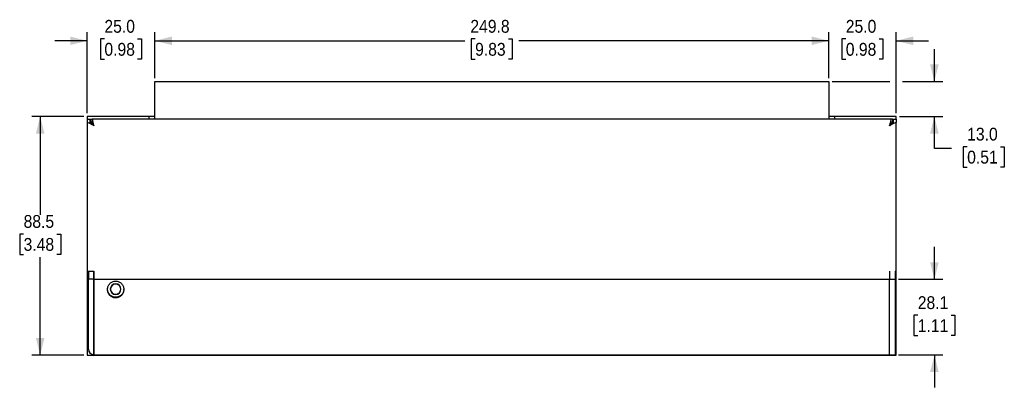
# Model space of a CAD drawing. Header units: millimetres. Extents: x 17 to 1016, y 0 to 620.
# Tile 2 of 3: x 208 to 573, y 483 to 620. Entities that reach past the tile are written whole.
import ezdxf

# ---------------------------------------------------------------- set-up
doc = ezdxf.new("R2010")
doc.units = ezdxf.units.MM
doc.linetypes.add('SLD-Solid', pattern=[0])
doc.layers.add('DIMENSIONS', color=140, linetype='SLD-Solid', lineweight=25)
doc.styles.add('SLDTEXTSTYLE0', font='GOTHIC.TTF', dxfattribs={"width": 0.913})
doc.dimstyles.new('SLDDIMSTYLE0', dxfattribs={"dimtxt": 4.7625, "dimasz": 6.35, "dimexe": 0, "dimexo": 0.0625, "dimgap": 1.190625, "dimtad": 0, "dimtih": 1, "dimtoh": 1, "dimdec": 1, "dimrnd": 1e-09, "dimzin": 12, "dimdsep": 46, "dimtxsty": 'SLDTEXTSTYLE0', "dimsah": 1, "dimcen": 0.09, "dimadec": 0, "dimazin": 3, "dimtfac": 1, "dimtdec": 1, "dimtofl": 0, "dimtmove": 0, "dimatfit": 3, "dimfxl": 0, "dimfrac": 2, "dimtolj": 1, "dimtzin": 12, "dimarcsym": 0})
doc.dimstyles.new('SLDDIMSTYLE1', dxfattribs={"dimtxt": 4.7625, "dimasz": 6.35, "dimexe": 0, "dimexo": 0.0625, "dimgap": 1.190625, "dimtad": 0, "dimtih": 1, "dimtoh": 1, "dimdec": 1, "dimrnd": 1e-09, "dimzin": 12, "dimdsep": 46, "dimtxsty": 'SLDTEXTSTYLE0', "dimsah": 1, "dimcen": 0.09, "dimadec": 0, "dimazin": 3, "dimtfac": 1, "dimtdec": 1, "dimtmove": 0, "dimatfit": 0, "dimfxl": 0, "dimfrac": 2, "dimtolj": 1, "dimtzin": 12, "dimarcsym": 0})
doc.dimstyles.new('SLDDIMSTYLE3', dxfattribs={"dimtxt": 4.7625, "dimasz": 6.35, "dimexe": 0, "dimexo": 0.0625, "dimgap": 1.190625, "dimtad": 0, "dimtih": 1, "dimtoh": 1, "dimdec": 1, "dimrnd": 1e-09, "dimzin": 4, "dimdsep": 46, "dimtxsty": 'SLDTEXTSTYLE0', "dimsah": 1, "dimcen": 0.09, "dimadec": 0, "dimazin": 1, "dimtfac": 1, "dimtdec": 1, "dimtmove": 0, "dimatfit": 0, "dimfxl": 0, "dimfrac": 2, "dimtolj": 1, "dimtzin": 12, "dimarcsym": 0})

# ---------------------------------------------------------------- blocks, each defined once
blk = doc.blocks.new('_D_15')
at = {"layer": 'DIMENSIONS'}
for p, q in [((258.5, 598.01), (258.5, 615.04)), ((508.3, 598.01), (508.3, 615.04)), ((258.5, 611.87), (373.38, 611.87)), ((377.24, 612.57), (375.79, 612.57)), ((375.79, 612.57), (375.79, 605.01)), ((389.56, 612.57), (391.01, 612.57)), ((391.01, 612.57), (391.01, 605.01)), ((508.3, 611.87), (393.43, 611.87)), ((375.79, 605.01), (377.24, 605.01)), ((391.01, 605.01), (389.56, 605.01))]:
    blk.add_line(p, q, dxfattribs=at)
for points in [[(258.5, 611.87), (264.85, 610.28), (264.85, 613.46)], [(508.3, 611.87), (501.95, 613.46), (501.95, 610.28)]]:
    blk.add_solid(points, dxfattribs=at)
at = {"layer": 'DIMENSIONS', "char_height": 4.763, "attachment_point": 1, "style": 'SLDTEXTSTYLE0'}
for s, insert in [('249.8', (375.48, 619.62)), ('9.83', (377.24, 611.09))]:
    blk.add_mtext(s, dxfattribs=dict(at, insert=insert))
blk = doc.blocks.new('_D_16')
at = {"layer": 'DIMENSIONS'}
for p, q in [((233.5, 585.01), (233.5, 615.04)), ((258.5, 598.01), (258.5, 615.04)), ((233.5, 611.87), (221.5, 611.87)), ((239.84, 612.57), (238.39, 612.57)), ((238.39, 612.57), (238.39, 605.01)), ((252.16, 612.57), (253.61, 612.57)), ((253.61, 612.57), (253.61, 605.01)), ((258.5, 611.87), (270.5, 611.87)), ((238.39, 605.01), (239.84, 605.01)), ((253.61, 605.01), (252.16, 605.01))]:
    blk.add_line(p, q, dxfattribs=at)
for points in [[(233.5, 611.87), (227.15, 613.46), (227.15, 610.28)], [(258.5, 611.87), (264.85, 610.28), (264.85, 613.46)]]:
    blk.add_solid(points, dxfattribs=at)
at = {"layer": 'DIMENSIONS', "char_height": 4.763, "attachment_point": 1, "style": 'SLDTEXTSTYLE0'}
for s, insert in [('25.0', (239.84, 619.62)), ('0.98', (239.84, 611.09))]:
    blk.add_mtext(s, dxfattribs=dict(at, insert=insert))
blk = doc.blocks.new('_D_17')
at = {"layer": 'DIMENSIONS'}
for p, q in [((508.3, 598.01), (508.3, 615.04)), ((533.3, 585.01), (533.3, 615.04)), ((508.3, 611.87), (496.3, 611.87)), ((514.64, 612.57), (513.19, 612.57)), ((513.19, 612.57), (513.19, 605.01)), ((526.96, 612.57), (528.41, 612.57)), ((528.41, 612.57), (528.41, 605.01)), ((533.3, 611.87), (545.3, 611.87)), ((513.19, 605.01), (514.64, 605.01)), ((528.41, 605.01), (526.96, 605.01))]:
    blk.add_line(p, q, dxfattribs=at)
for points in [[(508.3, 611.87), (501.95, 613.46), (501.95, 610.28)], [(533.3, 611.87), (539.65, 610.28), (539.65, 613.46)]]:
    blk.add_solid(points, dxfattribs=at)
at = {"layer": 'DIMENSIONS', "char_height": 4.763, "attachment_point": 1, "style": 'SLDTEXTSTYLE0'}
for s, insert in [('25.0', (514.64, 619.62)), ('0.98', (514.64, 611.09))]:
    blk.add_mtext(s, dxfattribs=dict(at, insert=insert))
blk = doc.blocks.new('_D_18')
at = {"layer": 'DIMENSIONS'}
for p, q in [((547.48, 596.74), (547.48, 608.74)), ((509.57, 596.74), (530.92, 596.74)), ((535.68, 596.74), (550.66, 596.74)), ((534.57, 583.74), (550.66, 583.74)), ((547.48, 571.88), (547.48, 583.74)), ((553.83, 571.88), (547.48, 571.88)), ((559.63, 572.58), (558.18, 572.58)), ((558.18, 572.58), (558.18, 565.02)), ((571.95, 572.58), (573.4, 572.58)), ((573.4, 572.58), (573.4, 565.02)), ((558.18, 565.02), (559.63, 565.02)), ((573.4, 565.02), (571.95, 565.02))]:
    blk.add_line(p, q, dxfattribs=at)
for points in [[(547.48, 596.74), (549.07, 603.09), (545.89, 603.09)], [(547.48, 583.74), (545.89, 577.39), (549.07, 577.39)]]:
    blk.add_solid(points, dxfattribs=at)
at = {"layer": 'DIMENSIONS', "char_height": 4.763, "attachment_point": 1, "style": 'SLDTEXTSTYLE0'}
for s, insert in [('13.0', (559.63, 579.63)), ('0.51', (559.63, 571.1))]:
    blk.add_mtext(s, dxfattribs=dict(at, insert=insert))
blk = doc.blocks.new('_D_19')
at = {"layer": 'DIMENSIONS'}
for p, q in [((232.23, 583.74), (212.88, 583.74)), ((216.05, 583.74), (216.05, 547.32)), ((209.89, 540.19), (208.44, 540.19)), ((208.44, 540.19), (208.44, 532.63)), ((222.21, 540.19), (223.66, 540.19)), ((223.66, 540.19), (223.66, 532.63)), ((208.44, 532.63), (209.89, 532.63)), ((216.05, 495.24), (216.05, 531.66)), ((223.66, 532.63), (222.21, 532.63)), ((232.23, 495.24), (212.88, 495.24))]:
    blk.add_line(p, q, dxfattribs=at)
for points in [[(216.05, 583.74), (214.46, 577.39), (217.64, 577.39)], [(216.05, 495.24), (217.64, 501.59), (214.46, 501.59)]]:
    blk.add_solid(points, dxfattribs=at)
at = {"layer": 'DIMENSIONS', "char_height": 4.763, "attachment_point": 1, "style": 'SLDTEXTSTYLE0'}
for s, insert in [('88.5', (209.89, 547.24)), ('3.48', (209.89, 538.72))]:
    blk.add_mtext(s, dxfattribs=dict(at, insert=insert))
blk = doc.blocks.new('_D_20')
at = {"layer": 'DIMENSIONS'}
for p, q in [((547.48, 523.4), (547.48, 535.4)), ((534.17, 523.4), (550.66, 523.4)), ((541.32, 510.06), (539.87, 510.06)), ((539.87, 510.06), (539.87, 502.5)), ((553.64, 510.06), (555.09, 510.06)), ((555.09, 510.06), (555.09, 502.5)), ((539.87, 502.5), (541.32, 502.5)), ((555.09, 502.5), (553.64, 502.5)), ((534.17, 495.32), (550.66, 495.32)), ((547.48, 495.32), (547.48, 483.32))]:
    blk.add_line(p, q, dxfattribs=at)
for points in [[(547.48, 523.4), (549.07, 529.75), (545.89, 529.75)], [(547.48, 495.32), (545.89, 488.97), (549.07, 488.97)]]:
    blk.add_solid(points, dxfattribs=at)
at = {"layer": 'DIMENSIONS', "char_height": 4.763, "attachment_point": 1, "style": 'SLDTEXTSTYLE0'}
for s, insert in [('28.1', (541.32, 517.12)), ('1.11', (541.32, 508.59))]:
    blk.add_mtext(s, dxfattribs=dict(at, insert=insert))

msp = doc.modelspace()

# ---------------------------------------------------------------- linework, layer by layer
for p, q in [((258.5, 596.74), (508.3, 596.74)), ((258.5, 582.74), (258.5, 596.74)), ((508.3, 596.74), (508.3, 582.74)), ((256.4, 583.74), (233.5, 583.74)), ((233.5, 583.74), (233.5, 582.86)), ((233.5, 582.74), (234.5, 582.74)), ((233.5, 581.54), (233.5, 526.43)), ((234.5, 582.74), (234.68, 582.74)), ((234.8, 582.74), (234.8, 581.74)), ((531.45, 582.74), (235.35, 582.74)), ((256.4, 582.74), (256.4, 583.74)), ((258.5, 583.74), (256.4, 583.74)), ((510.4, 583.74), (508.3, 583.74)), ((533.3, 583.74), (510.4, 583.74)), ((510.4, 583.74), (510.4, 582.74)), ((532, 582.74), (532, 581.74)), ((532.06, 582.74), (532.3, 582.74)), ((532.3, 582.74), (533.3, 582.74)), ((533.3, 582.86), (533.3, 583.74)), ((533.3, 526.43), (533.3, 581.54)), ((233.5, 526.43), (235.9, 526.43)), ((233.5, 526.43), (233.5, 498.14)), ((233.9, 526.43), (233.9, 523.62)), ((235.9, 526.43), (235.9, 523.4)), ((235.9, 523.62), (235.9, 526.43)), ((530.9, 526.43), (530.9, 523.62)), ((532.9, 526.43), (533.3, 526.43)), ((532.9, 526.43), (532.9, 523.4)), ((533.3, 498.14), (533.3, 526.43)), ((233.9, 523.62), (235.9, 523.62)), ((235.9, 495.51), (235.9, 523.62)), ((235.9, 523.4), (532.9, 523.4)), ((235.9, 523.4), (235.9, 495.32)), ((532.9, 523.4), (532.9, 495.32)), ((244, 521.71), (244, 521.64)), ((247, 519.67), (247, 519.7)), ((244, 517.83), (244, 517.75)), ((233.5, 498.14), (233.9, 498.14)), ((233.5, 498.14), (233.5, 495.24)), ((533.3, 498.14), (532.9, 498.14)), ((533.3, 495.24), (533.3, 498.14)), ((233.5, 495.24), (235.9, 495.24)), ((235.9, 495.32), (532.9, 495.32)), ((235.9, 495.32), (235.9, 495.24)), ((235.9, 495.24), (532.9, 495.24)), ((532.9, 495.32), (532.9, 495.24)), ((532.9, 495.24), (533.3, 495.24))]:
    msp.add_line(p, q)
for centre, radius, start, end in [((244, 519.73), 1.98, 90, 270), ((244, 519.73), 1.9, 90.0175, 269.9825), ((244, 519.73), 1.98, 270, 90), ((244, 519.73), 1.9, 269.9825, 90.0175), ((235.87, 497.48), 1.97, 180.9024, 270.8749), ((235.9, 497.43), 2, 180, 270)]:
    msp.add_arc(centre, radius, start, end)
for points, knots in [([(233.5, 582.74), (233.5, 582.5), (233.5, 582.26), (233.5, 581.85), (233.5, 581.68), (233.5, 581.54)], [0, 0, 0, 0, 0.5, 0.5, 1, 1, 1, 1]), ([(235.9, 580.34), (235.52, 580.58), (235.14, 580.82), (234.34, 581.23), (233.93, 581.41), (233.5, 581.54)], [0, 0, 0, 0, 0.5, 0.5, 1, 1, 1, 1]), ([(234.5, 582.74), (234.5, 582.51), (234.5, 582.29), (234.5, 581.87), (234.5, 581.69), (234.5, 581.54)], [0, 0, 0, 0, 0.5, 0.5, 1, 1, 1, 1]), ([(234.5, 581.54), (234.78, 581.39), (235.02, 581.21), (235.48, 580.8), (235.69, 580.57), (235.9, 580.34)], [0, 0, 0, 0, 0.5, 0.5, 1, 1, 1, 1]), ([(234.8, 582.74), (234.92, 582.74), (235.03, 582.74), (235.22, 582.74), (235.29, 582.74), (235.35, 582.74)], [0, 0, 0, 0, 0.5, 0.5, 1, 1, 1, 1]), ([(235.35, 581.74), (235.29, 581.74), (235.21, 581.74), (235.03, 581.74), (234.91, 581.74), (234.8, 581.74)], [0, 0, 0, 0, 0.5, 0.5, 1, 1, 1, 1]), ([(235.35, 582.74), (235.41, 582.34), (235.49, 581.93), (235.67, 581.13), (235.79, 580.74), (235.9, 580.34)], [0, 0, 0, 0, 0.5, 0.5, 1, 1, 1, 1]), ([(235.9, 580.34), (235.79, 580.57), (235.68, 580.79), (235.49, 581.26), (235.41, 581.5), (235.35, 581.74)], [0, 0, 0, 0, 0.5, 0.5, 1, 1, 1, 1]), ([(530.9, 580.34), (531.02, 580.74), (531.13, 581.13), (531.32, 581.93), (531.39, 582.34), (531.45, 582.74)], [0, 0, 0, 0, 0.5, 0.5, 1, 1, 1, 1]), ([(531.45, 581.74), (531.39, 581.5), (531.31, 581.26), (531.13, 580.79), (531.01, 580.57), (530.9, 580.34)], [0, 0, 0, 0, 0.5, 0.5, 1, 1, 1, 1]), ([(530.9, 580.34), (531.11, 580.57), (531.32, 580.8), (531.78, 581.21), (532.03, 581.39), (532.3, 581.54)], [0, 0, 0, 0, 0.5, 0.5, 1, 1, 1, 1]), ([(533.3, 581.54), (532.87, 581.41), (532.46, 581.23), (531.66, 580.82), (531.28, 580.58), (530.9, 580.34)], [0, 0, 0, 0, 0.5, 0.5, 1, 1, 1, 1]), ([(532, 582.74), (531.89, 582.74), (531.77, 582.74), (531.59, 582.74), (531.51, 582.74), (531.45, 582.74)], [0, 0, 0, 0, 0.5, 0.5, 1, 1, 1, 1]), ([(532, 581.74), (531.89, 581.74), (531.78, 581.74), (531.59, 581.74), (531.51, 581.74), (531.45, 581.74)], [0, 0, 0, 0, 0.5, 0.5, 1, 1, 1, 1]), ([(532.3, 581.54), (532.3, 581.69), (532.3, 581.87), (532.3, 582.28), (532.3, 582.51), (532.3, 582.74)], [0, 0, 0, 0, 0.5, 0.5, 1, 1, 1, 1]), ([(533.3, 582.74), (533.3, 582.5), (533.3, 582.26), (533.3, 581.85), (533.3, 581.68), (533.3, 581.54)], [0, 0, 0, 0, 0.5, 0.5, 1, 1, 1, 1]), ([(233.9, 497.44), (233.9, 498.92), (233.9, 502.29), (233.9, 511.77), (233.9, 517.61), (233.9, 523.62)], [0, 0, 0, 0, 0.5, 0.5, 1, 1, 1, 1]), ([(241, 519.73), (241, 520.13), (241.08, 520.52), (241.31, 521.06), (241.4, 521.24), (241.62, 521.57), (241.75, 521.72), (242.02, 522), (242.18, 522.12), (242.51, 522.34), (242.68, 522.43), (243.05, 522.58), (243.24, 522.64), (243.62, 522.72), (243.82, 522.73), (244.22, 522.73), (244.41, 522.71), (244.8, 522.63), (244.99, 522.57), (245.35, 522.42), (245.52, 522.33), (245.85, 522.11), (246, 521.98), (246.42, 521.56), (246.64, 521.22), (246.86, 520.68), (246.91, 520.49), (246.99, 520.1), (247, 519.9), (247, 519.71)], [0, 0, 0, 0, 0.125, 0.125, 0.1875, 0.1875, 0.25, 0.25, 0.3125, 0.3125, 0.375, 0.375, 0.4375, 0.4375, 0.5, 0.5, 0.5625, 0.5625, 0.625, 0.625, 0.6875, 0.6875, 0.75, 0.75, 0.875, 0.875, 0.9375, 0.9375, 1, 1, 1, 1]), ([(530.9, 495.51), (530.9, 497.09), (530.9, 500.71), (530.9, 510.9), (530.9, 517.17), (530.9, 523.62)], [0, 0, 0, 0, 0.5, 0.5, 1, 1, 1, 1]), ([(241, 519.67), (241, 519.67), (241, 519.68), (241, 519.69), (241, 519.69), (241, 519.7), (241, 519.7), (241, 519.71), (241, 519.72), (241, 519.73)], [0, 0, 0, 0, 0.00001626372, 0.00001626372, 0.00001626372, 0.00003252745, 0.00003252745, 0.00003252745, 0.00006491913, 0.00006491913, 0.00006491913, 0.00006491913]), ([(247, 519.7), (247, 519.51), (246.98, 519.31), (246.9, 518.93), (246.84, 518.74), (246.69, 518.38), (246.6, 518.21), (246.38, 517.89), (246.25, 517.74), (245.98, 517.47), (245.82, 517.34), (245.5, 517.13), (245.32, 517.03), (244.78, 516.81), (244.38, 516.73), (243.79, 516.73), (243.59, 516.75), (243.21, 516.83), (243.02, 516.89), (242.66, 517.04), (242.48, 517.14), (242.16, 517.36), (242.01, 517.48), (241.73, 517.76), (241.61, 517.91), (241.4, 518.24), (241.3, 518.41), (241.15, 518.77), (241.1, 518.96), (241.02, 519.34), (241, 519.54), (241, 519.73)], [0, 0, 0, 0, 0.0625, 0.0625, 0.125, 0.125, 0.1875, 0.1875, 0.25, 0.25, 0.3125, 0.3125, 0.375, 0.375, 0.5, 0.5, 0.5625, 0.5625, 0.625, 0.625, 0.6875, 0.6875, 0.75, 0.75, 0.8125, 0.8125, 0.875, 0.875, 0.9375, 0.9375, 1, 1, 1, 1]), ([(247, 519.57), (247, 519.37), (246.98, 519.17), (246.9, 518.78), (246.85, 518.59), (246.7, 518.22), (246.61, 518.05), (246.39, 517.72), (246.27, 517.56), (246, 517.27), (245.85, 517.14), (245.52, 516.91), (245.34, 516.82), (244.98, 516.66), (244.79, 516.6), (244.39, 516.51), (244.19, 516.49), (243.79, 516.5), (243.59, 516.52), (243.2, 516.6), (243.01, 516.66), (242.64, 516.83), (242.46, 516.93), (242.14, 517.16), (241.99, 517.29), (241.72, 517.58), (241.6, 517.74), (241.38, 518.07), (241.29, 518.25), (241.15, 518.62), (241.09, 518.81), (241.02, 519.2), (241, 519.4), (241, 519.6)], [0, 0, 0, 0, 0.0625, 0.0625, 0.125, 0.125, 0.1875, 0.1875, 0.25, 0.25, 0.3125, 0.3125, 0.375, 0.375, 0.4375, 0.4375, 0.5, 0.5, 0.5625, 0.5625, 0.625, 0.625, 0.6875, 0.6875, 0.75, 0.75, 0.8125, 0.8125, 0.875, 0.875, 0.9375, 0.9375, 1, 1, 1, 1]), ([(247, 519.71), (247, 519.7), (247, 519.7), (247, 519.7), (247, 519.69), (247, 519.69), (247, 519.69), (247, 519.68), (247, 519.68), (247, 519.67)], [0, 0, 0, 0, 0.0000090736, 0.0000090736, 0.0000090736, 0.0000181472, 0.0000181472, 0.0000181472, 0.0000362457, 0.0000362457, 0.0000362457, 0.0000362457]), ([(233.9, 497.43), (233.9, 497.43), (233.9, 497.43), (233.9, 497.44), (233.9, 497.44)], [0, 0, 0, 0, 0.5, 1, 1, 1, 1])]:
    msp.add_open_spline(points, degree=3, knots=knots)
for points in [[(241, 519.6), (241, 519.62), (241, 519.65), (241, 519.67)], [(247, 519.67), (247, 519.64), (247, 519.6), (247, 519.57)]]:
    msp.add_open_spline(points, degree=3)

# ---------------------------------------------------------------- dimensions: what is measured, and where the dimension line sits
at = {"layer": 'DIMENSIONS'}
for base, p1, p2, dimstyle, picture, middle in [((233.5, 611.87), (258.5, 596.74), (233.5, 583.74), 'SLDDIMSTYLE3', '_D_16', (246, 611.87)), ((508.3, 611.87), (258.5, 596.74), (508.3, 596.74), 'SLDDIMSTYLE0', '_D_15', (383.4, 611.87)), ((533.3, 611.87), (508.3, 596.74), (533.3, 583.74), 'SLDDIMSTYLE3', '_D_17', (520.8, 611.87))]:
    dim = msp.add_linear_dim(base=base, p1=p1, p2=p2, dimstyle=dimstyle, dxfattribs=at)
    dim.commit()
    dim.dimension.update_dxf_attribs({"geometry": picture, "text_midpoint": middle, "dimtype": 160})
for base, p1, p2, dimstyle, picture, middle in [((547.48, 583.74), (508.3, 596.74), (533.3, 583.74), 'SLDDIMSTYLE3', '_D_18', (547.48, 571.88)), ((216.05, 495.24), (233.5, 583.74), (233.5, 495.24), 'SLDDIMSTYLE0', '_D_19', (216.05, 539.49)), ((547.48, 523.4), (532.9, 495.32), (532.9, 523.4), 'SLDDIMSTYLE1', '_D_20', (547.48, 509.36))]:
    dim = msp.add_linear_dim(base=base, p1=p1, p2=p2, angle=90, dimstyle=dimstyle, dxfattribs=at)
    dim.commit()
    dim.dimension.update_dxf_attribs({"geometry": picture, "text_midpoint": middle, "dimtype": 160})

doc.saveas('drawing.dxf')
